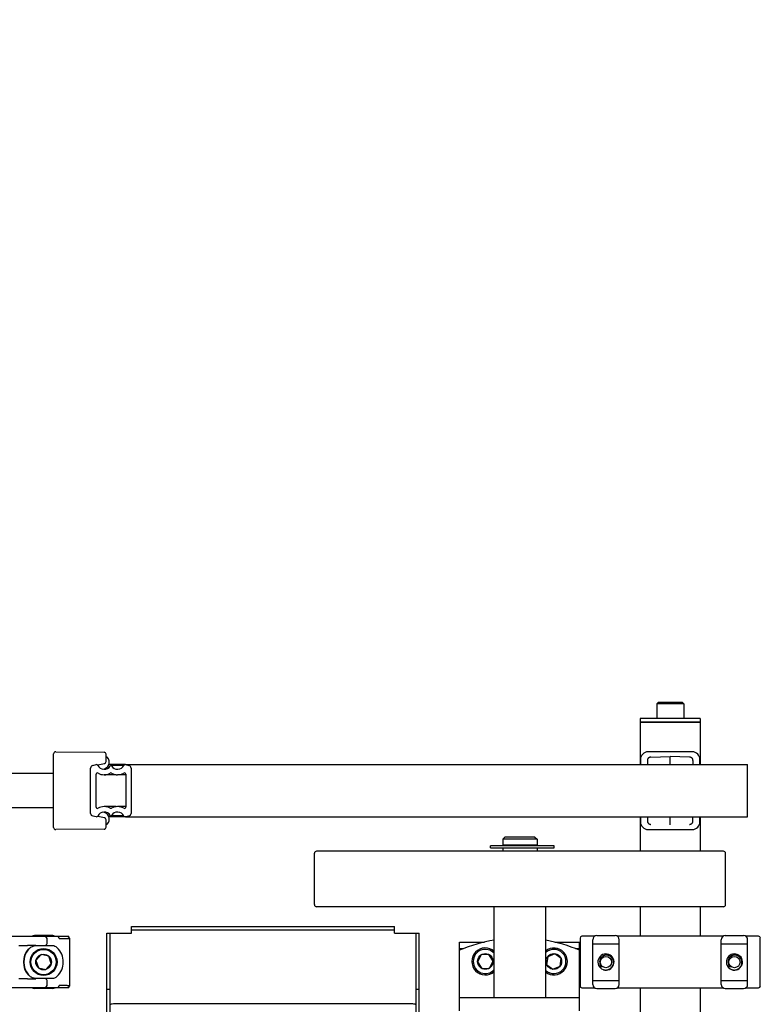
# Model space of a CAD drawing. Header units: inches. Extents: x 0 to 88, y 0 to 68.
# Tile 3 of 8: x 20.1 to 30.9, y 16 to 30.3. Entities that reach past the tile are written whole.
import ezdxf

# ---------------------------------------------------------------- set-up
doc = ezdxf.new("R2010")
doc.units = ezdxf.units.IN
doc.header["$LTSCALE"] = 4.84
doc.header["$MEASUREMENT"] = 0
for name, color, linetype in [('200830M_1_BL23', 7, 'CONTINUOUS'), ('206380_1_BL2', 7, 'CONTINUOUS'), ('206380_1_BL22', 7, 'CONTINUOUS'), ('206383_X26128_1_BL10', 7, 'CONTINUOUS'), ('206383_X26128_1_BL28', 7, 'CONTINUOUS'), ('206385_0_875OD_1_BL9', 7, 'CONTINUOUS'), ('206386_1_BL1', 7, 'CONTINUOUS'), ('206397_206397_1_BL25', 7, 'CONTINUOUS'), ('206397_206397_1_BL34', 7, 'CONTINUOUS'), ('206685_1_BL18', 7, 'CONTINUOUS'), ('206685_1_BL20', 7, 'CONTINUOUS'), ('206685_1_BL21', 7, 'CONTINUOUS'), ('207125_WW_207125_04_1_BL13', 7, 'CONTINUOUS'), ('207138_WW_4_1_BL12', 7, 'CONTINUOUS'), ('234003M_1_BL16', 7, 'CONTINUOUS'), ('234005M_1_BL27', 7, 'CONTINUOUS'), ('234006_1_BL24', 7, 'CONTINUOUS'), ('234007M_1_BL32', 7, 'CONTINUOUS'), ('807_2859_91760A321_1_BL11', 7, 'CONTINUOUS'), ('807_2859_91760A321_1_BL36', 7, 'CONTINUOUS'), ('807_2859_91760A321_1_BL37', 7, 'CONTINUOUS'), ('911_709_91090A107_1_BL31', 7, 'CONTINUOUS'), ('915_218_1_BL26', 7, 'CONTINUOUS'), ('9206XXM_920614M_1_BL17', 7, 'CONTINUOUS'), ('9206XXM_920614M_1_BL29', 7, 'CONTINUOUS'), ('9206XXM_920614M_1_BL30', 7, 'CONTINUOUS')]:
    doc.layers.add(name, color=color, linetype=linetype)

# ---------------------------------------------------------------- blocks, each defined once
blk = doc.blocks.new('206386_1_BL1', base_point=(17.891, 30.498))
at = {"layer": '206386_1_BL1', "color": 7, "linetype": 'CONTINUOUS'}
for p, q in [((15.236, 42.147), (15.236, 41.647)), ((19.103, 42.147), (15.236, 42.147)), ((20.546, 42.147), (19.82, 42.147)), ((19.102, 41.647), (15.236, 41.647)), ((20.546, 41.647), (19.82, 41.647)), ((15.236, 19.35), (15.236, 18.85)), ((19.027, 19.35), (15.236, 19.35)), ((20.546, 19.35), (19.896, 19.35)), ((19.027, 18.85), (15.236, 18.85)), ((20.546, 18.85), (19.896, 18.85))]:
    blk.add_line(p, q, dxfattribs=at)
blk = doc.blocks.new('206380_1_BL2', base_point=(38.582, 29.85))
at = {"layer": '206380_1_BL2', "color": 7, "linetype": 'CONTINUOUS'}
for p, q in [((19.899, 16.975), (20.751, 16.975)), ((20.036, 16.843), (20.166, 16.843)), ((20.528, 16.836), (20.289, 16.836)), ((20.45, 16.869), (20.45, 16.941)), ((20.776, 16.95), (20.776, 16.25)), ((20.166, 16.356), (20.036, 16.356)), ((20.289, 16.364), (20.528, 16.364)), ((20.45, 16.259), (20.45, 16.331)), ((20.751, 16.225), (19.899, 16.225))]:
    blk.add_line(p, q, dxfattribs=at)
for centre, radius, start, end in [((20.425, 16.941), 0.025, 0.0041, 89.9983), ((20.748, 16.946), 0.025, 0.0083, 89.9917), ((20.139, -7.042), 23.885, 89.6491, 89.9352), ((20.425, 16.869), 0.025, 270.0017, 359.9959), ((20.528, 16.735), 0.101, 46.4008, 90), ((20.399, 16.6), 0.288, 313.5992, 46.4008), ((20.399, 16.6), 0.294, 138.7126, 221.2874), ((20.399, 16.6), 0.288, 139.9326, 220.0674), ((20.282, 16.698), 0.135, 137.4438, 139.9284), ((20.282, 16.501), 0.135, 220.0716, 222.5562), ((20.528, 16.465), 0.101, 270, 313.5992), ((20.159, 34.77), 18.414, 270.0223, 270.3933), ((20.425, 16.331), 0.025, 0.0041, 89.9983), ((20.425, 16.259), 0.025, 270.0017, 359.9959), ((20.748, 16.253), 0.025, 314.997, 359.9956)]:
    blk.add_arc(centre, radius, start, end, dxfattribs=at)
for centre, major_axis in [((20.751, 16.95), (0.0177, 0.0177)), ((20.751, 16.25), (0.0177, -0.0177))]:
    blk.add_ellipse(centre, major_axis=major_axis, ratio=0.999924, start_param=-0.78536, end_param=0.78536, dxfattribs=at)
for points, knots in [([(20.62, 16.96), (20.618, 16.963), (20.615, 16.965), (20.61, 16.967), (20.607, 16.968), (20.606, 16.968)], [0, 0, 0, 0, 0.519978, 0.763318, 1, 1, 1, 1]), ([(20.625, 16.943), (20.625, 16.946), (20.624, 16.952), (20.621, 16.958), (20.62, 16.96)], [0, 0, 0, 0, 0.514842, 1, 1, 1, 1]), ([(20.289, 16.836), (20.279, 16.836), (20.259, 16.834), (20.23, 16.824), (20.204, 16.81), (20.19, 16.796), (20.183, 16.789)], [0, 0, 0, 0, 0.249973, 0.499967, 0.749918, 1, 1, 1, 1]), ([(20.625, 16.943), (20.636, 16.943), (20.657, 16.943), (20.682, 16.943), (20.7, 16.944), (20.712, 16.944), (20.724, 16.944), (20.733, 16.944), (20.742, 16.944), (20.75, 16.945), (20.757, 16.945), (20.761, 16.945), (20.765, 16.945), (20.767, 16.945), (20.769, 16.945), (20.77, 16.946), (20.771, 16.946), (20.772, 16.946), (20.772, 16.946), (20.773, 16.946), (20.773, 16.946), (20.773, 16.946)], [0, 0, 0, 0, 0.224131, 0.422449, 0.511393, 0.593315, 0.668065, 0.735508, 0.79552, 0.847982, 0.892791, 0.929876, 0.945499, 0.959165, 0.970868, 0.980606, 0.988378, 0.994186, 0.998039, 0.999246, 1, 1, 1, 1]), ([(20.183, 16.41), (20.19, 16.403), (20.204, 16.39), (20.23, 16.375), (20.259, 16.366), (20.279, 16.364), (20.289, 16.364)], [0, 0, 0, 0, 0.250082, 0.500033, 0.750027, 1, 1, 1, 1]), ([(20.606, 16.232), (20.607, 16.232), (20.61, 16.232), (20.613, 16.233), (20.617, 16.236), (20.621, 16.24), (20.624, 16.247), (20.625, 16.253), (20.625, 16.257)], [0, 0, 0, 0, 0.108137, 0.219451, 0.335781, 0.458425, 0.721138, 1, 1, 1, 1]), ([(20.773, 16.253), (20.773, 16.253), (20.773, 16.253), (20.772, 16.253), (20.772, 16.254), (20.771, 16.254), (20.77, 16.254), (20.769, 16.254), (20.767, 16.254), (20.765, 16.254), (20.761, 16.254), (20.757, 16.254), (20.75, 16.255), (20.742, 16.255), (20.733, 16.255), (20.724, 16.255), (20.712, 16.255), (20.7, 16.256), (20.682, 16.256), (20.657, 16.256), (20.636, 16.257), (20.625, 16.257)], [0, 0, 0, 0, 0.000754, 0.001961, 0.005814, 0.011622, 0.019394, 0.029132, 0.040835, 0.054501, 0.070124, 0.107209, 0.152018, 0.20448, 0.264492, 0.331935, 0.406685, 0.488607, 0.577551, 0.775869, 1, 1, 1, 1])]:
    blk.add_open_spline(points, degree=3, knots=knots, dxfattribs=at)
blk = doc.blocks.new('206385_0_875OD_1_BL9', base_point=(47.37, 17.002))
at = {"layer": '206385_0_875OD_1_BL9', "color": 7, "linetype": 'CONTINUOUS'}
for p, q in [((29.983, 20.1), (29.108, 20.1)), ((29.108, 20.1), (29.108, 19.48)), ((29.983, 20.1), (29.983, 19.48)), ((29.108, 18.719), (29.108, 18.217)), ((29.983, 18.719), (29.983, 18.217)), ((29.108, 17.407), (29.108, 16.975)), ((29.983, 17.407), (29.983, 16.975)), ((29.108, 16.225), (29.108, 13.905)), ((29.983, 16.225), (29.983, 13.905))]:
    blk.add_line(p, q, dxfattribs=at)
blk = doc.blocks.new('206383_X26128_1_BL10', base_point=(39.523, 30.432))
at = {"layer": '206383_X26128_1_BL10', "color": 7, "linetype": 'CONTINUOUS'}
for p, q in [((20.546, 18.562), (20.546, 19.637)), ((20.577, 19.667), (21.282, 19.661)), ((21.311, 19.524), (21.311, 19.631)), ((21.19, 19.475), (21.287, 19.495)), ((21.287, 18.705), (21.19, 18.724)), ((21.311, 18.568), (21.311, 18.675)), ((21.282, 18.538), (20.577, 18.532))]:
    blk.add_line(p, q, dxfattribs=at)
for centre, start, end in [((20.576, 19.637), 89.5, 180), ((21.281, 19.631), 0, 89.5), ((21.281, 19.524), 281.5, 360), ((21.281, 18.675), 0, 78.5), ((20.576, 18.562), 180, 270.5), ((21.281, 18.568), 270.5, 360)]:
    blk.add_arc(centre, 0.03, start, end, dxfattribs=at)
blk = doc.blocks.new('807_2859_91760A321_1_BL11', base_point=(40.175, 30.192))
at = {"layer": '807_2859_91760A321_1_BL11', "color": 7, "linetype": 'CONTINUOUS'}
for p, q in [((20.364, 16.708), (20.288, 16.624)), ((20.475, 16.684), (20.364, 16.708)), ((20.51, 16.576), (20.475, 16.684)), ((20.288, 16.624), (20.323, 16.515)), ((20.434, 16.491), (20.51, 16.576)), ((20.323, 16.515), (20.434, 16.491))]:
    blk.add_line(p, q, dxfattribs=at)
for radius in [0.197, 0.185, 0.114]:
    blk.add_circle((20.399, 16.6), radius, dxfattribs=at)
blk = doc.blocks.new('207138_WW_4_1_BL12', base_point=(42.303, 32.966))
at = {"layer": '207138_WW_4_1_BL12', "color": 7, "linetype": 'CONTINUOUS'}
for p, q in [((21.086, 18.769), (21.086, 19.43)), ((21.118, 19.469), (21.169, 19.48)), ((21.59, 19.48), (21.353, 19.48)), ((21.571, 19.466), (21.393, 19.466)), ((21.594, 19.48), (21.646, 19.469)), ((21.601, 19.48), (30.676, 19.48)), ((21.677, 19.43), (21.677, 18.769)), ((30.676, 18.719), (30.676, 19.48)), ((21.165, 18.86), (21.165, 19.339)), ((21.461, 19.332), (21.284, 19.332)), ((21.598, 19.332), (21.479, 19.332)), ((21.598, 19.339), (21.598, 18.86)), ((21.461, 18.867), (21.284, 18.867)), ((21.598, 18.867), (21.479, 18.867)), ((21.169, 18.72), (21.118, 18.73)), ((21.59, 18.719), (21.353, 18.719)), ((21.571, 18.734), (21.393, 18.734)), ((21.646, 18.73), (21.594, 18.72)), ((21.601, 18.719), (30.676, 18.719))]:
    blk.add_line(p, q, dxfattribs=at)
for centre, radius, start, end in [((21.126, 19.43), 0.0394, 101.7505, 180), ((21.173, 19.46), 0.0197, 26.3933, 101.7505), ((21.284, 19.515), 0.104, 206.3933, 328.5989), ((21.382, 19.456), 0.00984, 31.4011, 148.5989), ((21.479, 19.515), 0.104, 211.4011, 333.6067), ((21.59, 19.46), 0.0197, 78.2495, 153.6067), ((21.638, 19.43), 0.0394, 0, 78.2495), ((21.185, 19.339), 0.0197, 60.3959, 180), ((21.284, 19.515), 0.183, 240.6352, 298.5618), ((21.382, 19.338), 0.0197, 59.8884, 120.1116), ((21.479, 19.515), 0.183, 241.4382, 299.3648), ((21.579, 19.339), 0.0197, 0, 119.6041), ((21.185, 18.86), 0.0197, 180, 299.6041), ((21.284, 18.684), 0.183, 61.4382, 119.3648), ((21.382, 18.862), 0.0197, 239.8884, 300.1116), ((21.479, 18.684), 0.183, 60.6352, 118.5618), ((21.579, 18.86), 0.0197, 240.3959, 360), ((21.126, 18.769), 0.0394, 180, 258.2495), ((21.173, 18.739), 0.0197, 258.2495, 333.6067), ((21.284, 18.684), 0.104, 31.4011, 153.6067), ((21.382, 18.743), 0.00984, 211.4011, 328.5989), ((21.479, 18.684), 0.104, 26.3933, 148.5989), ((21.59, 18.739), 0.0197, 206.3933, 281.7505), ((21.638, 18.769), 0.0394, 281.7505, 360)]:
    blk.add_arc(centre, radius, start, end, dxfattribs=at)
blk = doc.blocks.new('207125_WW_207125_04_1_BL13', base_point=(40.484, 29.438))
at = {"layer": '207125_WW_207125_04_1_BL13', "color": 7, "linetype": 'CONTINUOUS'}
for p, q in [((21.682, 17.023), (21.682, 17.119)), ((21.682, 17.119), (25.522, 17.119)), ((25.522, 17.023), (25.522, 17.119)), ((21.322, 15.398), (21.322, 17.023)), ((21.322, 17.023), (21.682, 17.023)), ((21.37, 15.398), (21.37, 17.023)), ((21.682, 17.071), (25.522, 17.071)), ((25.522, 17.023), (25.883, 17.023)), ((25.835, 17.023), (25.835, 15.398)), ((25.883, 15.398), (25.883, 17.023)), ((21.37, 16.198), (21.322, 16.198)), ((25.883, 16.198), (25.835, 16.198)), ((25.787, 15.988), (21.418, 15.988))]:
    blk.add_line(p, q, dxfattribs=at)
for centre, start_param, end_param in [((21.418, 15.975), 1.570796, 3.141593), ((25.787, 15.975), 0, 1.570796)]:
    blk.add_ellipse(centre, major_axis=(0.048, 0), ratio=0.267949, start_param=start_param, end_param=end_param, dxfattribs=at)
blk = doc.blocks.new('234003M_1_BL16', base_point=(43.059, 28.589))
at = {"layer": '234003M_1_BL16', "color": 7, "linetype": 'CONTINUOUS'}
for p, q in [((26.472, 15.889), (26.472, 16.772)), ((28.222, 15.889), (28.222, 16.772)), ((28.222, 16.077), (26.472, 16.077))]:
    blk.add_line(p, q, dxfattribs=at)
for start, end in [(99.4348, 112.8854), (67.1146, 80.2441)]:
    blk.add_arc((27.347, 14.699), 2.25, start, end, dxfattribs=at)
blk = doc.blocks.new('9206XXM_920614M_1_BL17', base_point=(26.847, 16.633))
at = {"layer": '9206XXM_920614M_1_BL17', "color": 7, "linetype": 'CONTINUOUS'}
for p, q in [((26.786, 16.704), (26.733, 16.603)), ((26.899, 16.709), (26.786, 16.704)), ((26.96, 16.613), (26.899, 16.709)), ((26.733, 16.603), (26.794, 16.507)), ((26.908, 16.512), (26.96, 16.613)), ((26.794, 16.507), (26.908, 16.512))]:
    blk.add_line(p, q, dxfattribs=at)
blk.add_circle((26.847, 16.608), 0.114, dxfattribs=at)
for radius, start, end in [(0.197, 48.1621, 311.8451), (0.177, 42.1676, 317.8179)]:
    blk.add_arc((26.847, 16.608), radius, start, end, dxfattribs=at)
blk = doc.blocks.new('206685_1_BL18', base_point=(40.131, 30.051))
at = {"layer": '206685_1_BL18', "color": 7, "linetype": 'CONTINUOUS'}
for p, q in [((20.533, 16.985), (20.265, 16.985)), ((20.533, 16.214), (20.265, 16.214))]:
    blk.add_line(p, q, dxfattribs=at)
for centre, start, end in [((20.265, 16.926), 90, 125.1685), ((20.533, 16.926), 54.8315, 90), ((20.265, 16.273), 234.8315, 270), ((20.533, 16.273), 270, 305.1685)]:
    blk.add_arc(centre, 0.0591, start, end, dxfattribs=at)
blk = doc.blocks.new('206685_1_BL20', base_point=(28.608, 31.792))
at = {"layer": '206685_1_BL20', "color": 7, "linetype": 'CONTINUOUS'}
for p, q in [((28.474, 16.985), (28.742, 16.985)), ((28.415, 16.273), (28.415, 16.926)), ((28.415, 16.867), (28.801, 16.867)), ((28.801, 16.273), (28.801, 16.926)), ((28.415, 16.332), (28.801, 16.332)), ((28.474, 16.214), (28.742, 16.214))]:
    blk.add_line(p, q, dxfattribs=at)
for centre, start, end in [((28.474, 16.926), 90, 180), ((28.742, 16.926), 0, 90), ((28.474, 16.273), 180, 270), ((28.742, 16.273), 270, 360)]:
    blk.add_arc(centre, 0.0591, start, end, dxfattribs=at)
blk = doc.blocks.new('206685_1_BL21', base_point=(46.914, 31.792))
at = {"layer": '206685_1_BL21', "color": 7, "linetype": 'CONTINUOUS'}
for p, q in [((30.349, 16.985), (30.617, 16.985)), ((30.29, 16.273), (30.29, 16.926)), ((30.29, 16.867), (30.676, 16.867)), ((30.676, 16.273), (30.676, 16.926)), ((30.29, 16.332), (30.676, 16.332)), ((30.349, 16.214), (30.617, 16.214))]:
    blk.add_line(p, q, dxfattribs=at)
for centre, start, end in [((30.349, 16.926), 90, 180), ((30.617, 16.926), 0, 90), ((30.349, 16.273), 180, 270), ((30.617, 16.273), 270, 360)]:
    blk.add_arc(centre, 0.0591, start, end, dxfattribs=at)
blk = doc.blocks.new('206380_1_BL22', base_point=(47.207, 33.12))
at = {"layer": '206380_1_BL22', "color": 7, "linetype": 'CONTINUOUS'}
for p, q in [((28.44, 16.975), (28.256, 16.975)), ((30.315, 16.975), (28.776, 16.975)), ((30.836, 16.975), (30.651, 16.975)), ((28.231, 16.95), (28.231, 16.25)), ((30.861, 16.25), (30.861, 16.95)), ((28.256, 16.225), (28.44, 16.225)), ((28.776, 16.225), (30.315, 16.225)), ((30.651, 16.225), (30.836, 16.225))]:
    blk.add_line(p, q, dxfattribs=at)
for centre, major_axis, start_param, end_param in [((28.256, 16.95), (0.0177, -0.0177), 2.356233, 3.926953), ((30.836, 16.95), (0.0177, 0.0177), -0.78536, 0.78536), ((28.256, 16.25), (-0.0177, -0.0177), -0.78536, 0.78536), ((30.836, 16.25), (-0.0177, 0.0177), 2.356233, 3.926953)]:
    blk.add_ellipse(centre, major_axis=major_axis, ratio=0.999924, start_param=start_param, end_param=end_param, dxfattribs=at)
blk = doc.blocks.new('200830M_1_BL23', base_point=(43.269, 16.608))
at = {"layer": '200830M_1_BL23', "color": 7, "linetype": 'CONTINUOUS'}
for p, q in [((26.472, 16.89), (26.833, 16.89)), ((26.472, 16.772), (26.472, 16.89)), ((27.86, 16.89), (28.222, 16.89)), ((28.222, 16.772), (28.222, 16.89)), ((26.472, 16.795), (26.53, 16.795)), ((28.164, 16.795), (28.222, 16.795))]:
    blk.add_line(p, q, dxfattribs=at)
blk = doc.blocks.new('234006_1_BL24', base_point=(42.306, 30.749))
at = {"layer": '234006_1_BL24', "color": 7, "linetype": 'CONTINUOUS'}
for p, q in [((24.353, 17.437), (24.353, 18.187)), ((30.323, 18.217), (24.383, 18.217)), ((30.353, 17.437), (30.353, 18.187)), ((30.323, 17.407), (24.383, 17.407))]:
    blk.add_line(p, q, dxfattribs=at)
for centre, start, end in [((24.383, 18.187), 90, 180), ((30.323, 18.187), 0, 90), ((24.383, 17.437), 180, 270), ((30.323, 17.437), 270, 360)]:
    blk.add_arc(centre, 0.03, start, end, dxfattribs=at)
blk = doc.blocks.new('206397_206397_1_BL25', base_point=(46.355, 32.884))
at = {"layer": '206397_206397_1_BL25', "color": 7, "linetype": 'CONTINUOUS'}
for p, q in [((29.213, 19.539), (29.213, 19.48)), ((29.262, 19.591), (29.546, 19.596)), ((29.829, 19.591), (29.546, 19.596)), ((29.546, 19.48), (29.546, 19.596)), ((29.878, 19.539), (29.878, 19.48)), ((29.213, 18.719), (29.213, 18.659)), ((29.546, 18.603), (29.546, 18.719)), ((29.878, 18.659), (29.878, 18.719))]:
    blk.add_line(p, q, dxfattribs=at)
for points in [[(29.262, 19.591), (29.259, 19.59), (29.254, 19.59), (29.248, 19.588), (29.243, 19.586), (29.238, 19.584), (29.233, 19.58), (29.229, 19.577), (29.225, 19.572), (29.222, 19.568), (29.219, 19.562), (29.216, 19.557), (29.215, 19.551), (29.214, 19.545), (29.213, 19.539)], [(29.878, 19.539), (29.878, 19.545), (29.877, 19.551), (29.875, 19.557), (29.873, 19.562), (29.87, 19.568), (29.866, 19.572), (29.862, 19.577), (29.858, 19.58), (29.853, 19.584), (29.848, 19.586), (29.843, 19.588), (29.838, 19.59), (29.832, 19.59), (29.829, 19.591)], [(29.213, 18.659), (29.214, 18.653), (29.215, 18.647), (29.216, 18.641), (29.219, 18.636), (29.222, 18.631), (29.225, 18.626), (29.229, 18.622), (29.234, 18.618), (29.238, 18.615), (29.243, 18.612), (29.249, 18.61), (29.254, 18.609), (29.259, 18.608), (29.262, 18.608)], [(29.829, 18.608), (29.832, 18.608), (29.838, 18.609), (29.843, 18.61), (29.848, 18.612), (29.853, 18.615), (29.858, 18.618), (29.862, 18.622), (29.866, 18.626), (29.87, 18.631), (29.873, 18.636), (29.875, 18.641), (29.877, 18.647), (29.878, 18.653), (29.878, 18.659)]]:
    blk.add_lwpolyline(points, dxfattribs=at)
blk = doc.blocks.new('915_218_1_BL26', base_point=(42.342, 29.865))
at = {"layer": '915_218_1_BL26', "color": 7, "linetype": 'CONTINUOUS'}
for p, q in [((27.853, 18.296), (26.924, 18.296)), ((26.924, 18.265), (26.924, 18.296)), ((26.924, 18.265), (27.853, 18.265)), ((27.853, 18.265), (27.853, 18.296))]:
    blk.add_line(p, q, dxfattribs=at)
blk = doc.blocks.new('234005M_1_BL27', base_point=(42.306, 29.779))
at = {"layer": '234005M_1_BL27', "color": 7, "linetype": 'CONTINUOUS'}
for p, q in [((27.134, 18.421), (27.103, 18.39)), ((27.603, 18.39), (27.103, 18.39)), ((27.103, 18.39), (27.103, 18.311)), ((27.572, 18.421), (27.134, 18.421)), ((27.572, 18.421), (27.603, 18.39)), ((27.603, 18.39), (27.603, 18.311)), ((27.103, 18.311), (27.603, 18.311)), ((27.103, 18.265), (27.103, 18.217)), ((27.155, 18.311), (27.155, 18.296)), ((27.551, 18.311), (27.551, 18.296)), ((27.603, 18.265), (27.603, 18.217))]:
    blk.add_line(p, q, dxfattribs=at)
blk = doc.blocks.new('206383_X26128_1_BL28', base_point=(46.611, 33.237))
at = {"layer": '206383_X26128_1_BL28', "color": 7, "linetype": 'CONTINUOUS'}
for p, q in [((29.112, 19.556), (29.112, 19.48)), ((29.868, 19.667), (29.223, 19.667)), ((29.98, 19.48), (29.98, 19.556)), ((29.112, 18.719), (29.112, 18.644)), ((29.98, 18.644), (29.98, 18.719)), ((29.223, 18.532), (29.868, 18.532))]:
    blk.add_line(p, q, dxfattribs=at)
for centre, start, end in [((29.223, 19.556), 90, 180), ((29.868, 19.556), 0, 90), ((29.223, 18.644), 180, 270), ((29.868, 18.644), 270, 360)]:
    blk.add_arc(centre, 0.111, start, end, dxfattribs=at)
blk = doc.blocks.new('9206XXM_920614M_1_BL29', base_point=(47.37, 34.687))
at = {"layer": '9206XXM_920614M_1_BL29', "color": 7, "linetype": 'CONTINUOUS'}
for p, q in [((29.369, 20.387), (29.349, 20.367)), ((29.743, 20.367), (29.349, 20.367)), ((29.349, 20.367), (29.349, 20.151)), ((29.723, 20.387), (29.369, 20.387)), ((29.723, 20.387), (29.743, 20.367)), ((29.743, 20.367), (29.743, 20.151))]:
    blk.add_line(p, q, dxfattribs=at)
blk = doc.blocks.new('9206XXM_920614M_1_BL30', base_point=(43.733, 16.608))
at = {"layer": '9206XXM_920614M_1_BL30', "color": 7, "linetype": 'CONTINUOUS'}
for p, q in [((27.757, 16.677), (27.742, 16.565)), ((27.862, 16.721), (27.757, 16.677)), ((27.952, 16.652), (27.862, 16.721)), ((27.742, 16.565), (27.832, 16.495)), ((27.832, 16.495), (27.937, 16.539)), ((27.937, 16.539), (27.952, 16.652))]:
    blk.add_line(p, q, dxfattribs=at)
blk.add_circle((27.847, 16.608), 0.114, dxfattribs=at)
for radius, start, end in [(0.197, 232.8711, 127.1282), (0.177, 227.8776, 132.1224)]:
    blk.add_arc((27.847, 16.608), radius, start, end, dxfattribs=at)
blk = doc.blocks.new('911_709_91090A107_1_BL31', base_point=(47.37, 34.782))
at = {"layer": '911_709_91090A107_1_BL31', "color": 7, "linetype": 'CONTINUOUS'}
for p, q in [((29.983, 20.151), (29.108, 20.151)), ((29.108, 20.151), (29.108, 20.1)), ((29.983, 20.151), (29.983, 20.1)), ((29.108, 20.1), (29.983, 20.1))]:
    blk.add_line(p, q, dxfattribs=at)
blk = doc.blocks.new('234007M_1_BL32', base_point=(42.306, 16.742))
at = {"layer": '234007M_1_BL32', "color": 7, "linetype": 'CONTINUOUS'}
for p, q in [((26.978, 16.077), (26.978, 17.407)), ((27.728, 16.077), (27.728, 17.407))]:
    blk.add_line(p, q, dxfattribs=at)
blk = doc.blocks.new('206397_206397_1_BL34', base_point=(39.828, 30.416))
at = {"layer": '206397_206397_1_BL34', "color": 7, "linetype": 'CONTINUOUS'}
for centre, radius, start, end in [((21.259, 19.515), 0.1, 269.7137, 46.6089), ((21.307, 19.566), 0.03, 46.6089, 81.647), ((21.259, 18.685), 0.1, 312.1137, 90.2863), ((21.306, 18.633), 0.03, 280.5645, 312.1137)]:
    blk.add_arc(centre, radius, start, end, dxfattribs=at)
blk = doc.blocks.new('807_2859_91760A321_1_BL36', base_point=(28.608, 31.966))
at = {"layer": '807_2859_91760A321_1_BL36', "color": 7, "linetype": 'CONTINUOUS'}
blk.add_circle((28.608, 16.6), 0.0825, dxfattribs=at)
for centre, radius, start, end in [((28.608, 16.6), 0.118, 249.8494, 249.17), ((28.61, 16.605), 0.0947, 165.2705, 190.6772), ((28.608, 16.6), 0.0925, 187.814, 232.7011), ((28.605, 16.603), 0.12, 251.4406, 252.1102)]:
    blk.add_arc(centre, radius, start, end, dxfattribs=at)
for points, knots in [([(28.713, 16.566), (28.715, 16.572), (28.717, 16.582), (28.717, 16.596), (28.716, 16.609), (28.713, 16.626), (28.707, 16.641), (28.7, 16.653), (28.694, 16.661), (28.688, 16.669), (28.678, 16.678), (28.664, 16.688), (28.649, 16.695), (28.636, 16.698), (28.626, 16.7), (28.616, 16.701), (28.606, 16.701), (28.596, 16.699), (28.586, 16.697), (28.576, 16.694), (28.567, 16.69), (28.558, 16.685), (28.55, 16.679), (28.543, 16.672), (28.536, 16.664), (28.53, 16.656), (28.523, 16.645), (28.52, 16.635), (28.518, 16.629)], [0, 0, 0, 0, 0.062461, 0.093728, 0.124989, 0.187455, 0.249917, 0.281184, 0.312451, 0.343716, 0.374978, 0.437431, 0.499886, 0.531151, 0.562416, 0.59368, 0.624943, 0.656205, 0.687467, 0.718727, 0.749988, 0.781249, 0.812511, 0.843778, 0.875046, 0.906306, 0.93757, 1, 1, 1, 1]), ([(28.552, 16.526), (28.548, 16.527), (28.538, 16.529), (28.525, 16.534), (28.512, 16.541), (28.505, 16.547), (28.501, 16.55)], [0, 0, 0, 0, 0.248196, 0.497535, 0.748122, 1, 1, 1, 1]), ([(28.568, 16.489), (28.571, 16.488), (28.579, 16.486), (28.59, 16.484), (28.602, 16.483), (28.613, 16.483), (28.624, 16.485), (28.636, 16.488), (28.647, 16.491), (28.657, 16.496), (28.667, 16.502), (28.676, 16.509), (28.685, 16.517), (28.692, 16.525), (28.699, 16.534), (28.707, 16.548), (28.711, 16.559), (28.713, 16.566)], [0, 0, 0, 0, 0.062506, 0.125038, 0.187551, 0.25006, 0.312569, 0.375075, 0.437584, 0.500094, 0.5626, 0.625108, 0.687624, 0.750141, 0.812645, 0.875156, 1, 1, 1, 1])]:
    blk.add_open_spline(points, degree=3, knots=knots, dxfattribs=at)
blk = doc.blocks.new('807_2859_91760A321_1_BL37', base_point=(46.99, 31.965))
at = {"layer": '807_2859_91760A321_1_BL37', "color": 7, "linetype": 'CONTINUOUS'}
blk.add_circle((30.483, 16.6), 0.0825, dxfattribs=at)
for centre, radius, start, end in [((30.483, 16.6), 0.118, 249.8494, 249.17), ((30.485, 16.605), 0.0947, 165.2705, 190.6772), ((30.483, 16.6), 0.0925, 187.814, 232.7011), ((30.48, 16.603), 0.12, 251.4406, 252.1102)]:
    blk.add_arc(centre, radius, start, end, dxfattribs=at)
for points, knots in [([(30.588, 16.566), (30.59, 16.572), (30.592, 16.582), (30.592, 16.596), (30.591, 16.609), (30.588, 16.626), (30.582, 16.641), (30.575, 16.653), (30.569, 16.661), (30.563, 16.669), (30.553, 16.678), (30.539, 16.688), (30.524, 16.695), (30.511, 16.698), (30.501, 16.7), (30.491, 16.701), (30.481, 16.701), (30.471, 16.699), (30.461, 16.697), (30.451, 16.694), (30.442, 16.69), (30.433, 16.685), (30.425, 16.679), (30.418, 16.672), (30.411, 16.664), (30.405, 16.656), (30.398, 16.645), (30.395, 16.635), (30.393, 16.629)], [0, 0, 0, 0, 0.062461, 0.093728, 0.124989, 0.187455, 0.249917, 0.281184, 0.312451, 0.343716, 0.374978, 0.437431, 0.499886, 0.531151, 0.562416, 0.59368, 0.624943, 0.656205, 0.687467, 0.718727, 0.749988, 0.781249, 0.812511, 0.843778, 0.875046, 0.906306, 0.93757, 1, 1, 1, 1]), ([(30.427, 16.526), (30.423, 16.527), (30.413, 16.529), (30.4, 16.534), (30.387, 16.541), (30.38, 16.547), (30.376, 16.55)], [0, 0, 0, 0, 0.248196, 0.497535, 0.748122, 1, 1, 1, 1]), ([(30.443, 16.489), (30.446, 16.488), (30.454, 16.486), (30.465, 16.484), (30.477, 16.483), (30.488, 16.483), (30.499, 16.485), (30.511, 16.488), (30.522, 16.491), (30.532, 16.496), (30.542, 16.502), (30.551, 16.509), (30.56, 16.517), (30.567, 16.525), (30.574, 16.534), (30.582, 16.548), (30.586, 16.559), (30.588, 16.566)], [0, 0, 0, 0, 0.062506, 0.125038, 0.187551, 0.25006, 0.312569, 0.375075, 0.437584, 0.500094, 0.5626, 0.625108, 0.687624, 0.750141, 0.812645, 0.875156, 1, 1, 1, 1])]:
    blk.add_open_spline(points, degree=3, knots=knots, dxfattribs=at)

msp = doc.modelspace()

# ---------------------------------------------------------------- block references
at = {"layer": '200830M_1_BL23'}
msp.add_blockref('200830M_1_BL23', (43.269, 16.608), dxfattribs=at)
at = {"layer": '206380_1_BL2'}
msp.add_blockref('206380_1_BL2', (38.582, 29.85), dxfattribs=at)
at = {"layer": '206380_1_BL22'}
msp.add_blockref('206380_1_BL22', (47.207, 33.12), dxfattribs=at)
at = {"layer": '206383_X26128_1_BL10'}
msp.add_blockref('206383_X26128_1_BL10', (39.523, 30.432), dxfattribs=at)
at = {"layer": '206383_X26128_1_BL28'}
msp.add_blockref('206383_X26128_1_BL28', (46.611, 33.237), dxfattribs=at)
at = {"layer": '206385_0_875OD_1_BL9'}
msp.add_blockref('206385_0_875OD_1_BL9', (47.37, 17.002), dxfattribs=at)
at = {"layer": '206386_1_BL1'}
msp.add_blockref('206386_1_BL1', (17.891, 30.498), dxfattribs=at)
at = {"layer": '206397_206397_1_BL25'}
msp.add_blockref('206397_206397_1_BL25', (46.355, 32.884), dxfattribs=at)
at = {"layer": '206397_206397_1_BL34'}
msp.add_blockref('206397_206397_1_BL34', (39.828, 30.416), dxfattribs=at)
at = {"layer": '206685_1_BL18'}
msp.add_blockref('206685_1_BL18', (40.131, 30.051), dxfattribs=at)
at = {"layer": '206685_1_BL20'}
msp.add_blockref('206685_1_BL20', (28.608, 31.792), dxfattribs=at)
at = {"layer": '206685_1_BL21'}
msp.add_blockref('206685_1_BL21', (46.914, 31.792), dxfattribs=at)
at = {"layer": '207125_WW_207125_04_1_BL13'}
msp.add_blockref('207125_WW_207125_04_1_BL13', (40.484, 29.438), dxfattribs=at)
at = {"layer": '207138_WW_4_1_BL12'}
msp.add_blockref('207138_WW_4_1_BL12', (42.303, 32.966), dxfattribs=at)
at = {"layer": '234003M_1_BL16'}
msp.add_blockref('234003M_1_BL16', (43.059, 28.589), dxfattribs=at)
at = {"layer": '234005M_1_BL27'}
msp.add_blockref('234005M_1_BL27', (42.306, 29.779), dxfattribs=at)
at = {"layer": '234006_1_BL24'}
msp.add_blockref('234006_1_BL24', (42.306, 30.749), dxfattribs=at)
at = {"layer": '234007M_1_BL32'}
msp.add_blockref('234007M_1_BL32', (42.306, 16.742), dxfattribs=at)
at = {"layer": '807_2859_91760A321_1_BL11'}
msp.add_blockref('807_2859_91760A321_1_BL11', (40.175, 30.192), dxfattribs=at)
at = {"layer": '807_2859_91760A321_1_BL36'}
msp.add_blockref('807_2859_91760A321_1_BL36', (28.608, 31.966), dxfattribs=at)
at = {"layer": '807_2859_91760A321_1_BL37'}
msp.add_blockref('807_2859_91760A321_1_BL37', (46.99, 31.965), dxfattribs=at)
at = {"layer": '911_709_91090A107_1_BL31'}
msp.add_blockref('911_709_91090A107_1_BL31', (47.37, 34.782), dxfattribs=at)
at = {"layer": '915_218_1_BL26'}
msp.add_blockref('915_218_1_BL26', (42.342, 29.865), dxfattribs=at)
at = {"layer": '9206XXM_920614M_1_BL17'}
msp.add_blockref('9206XXM_920614M_1_BL17', (26.847, 16.633), dxfattribs=at)
at = {"layer": '9206XXM_920614M_1_BL29'}
msp.add_blockref('9206XXM_920614M_1_BL29', (47.37, 34.687), dxfattribs=at)
at = {"layer": '9206XXM_920614M_1_BL30'}
msp.add_blockref('9206XXM_920614M_1_BL30', (43.733, 16.608), dxfattribs=at)

doc.saveas('drawing.dxf')
